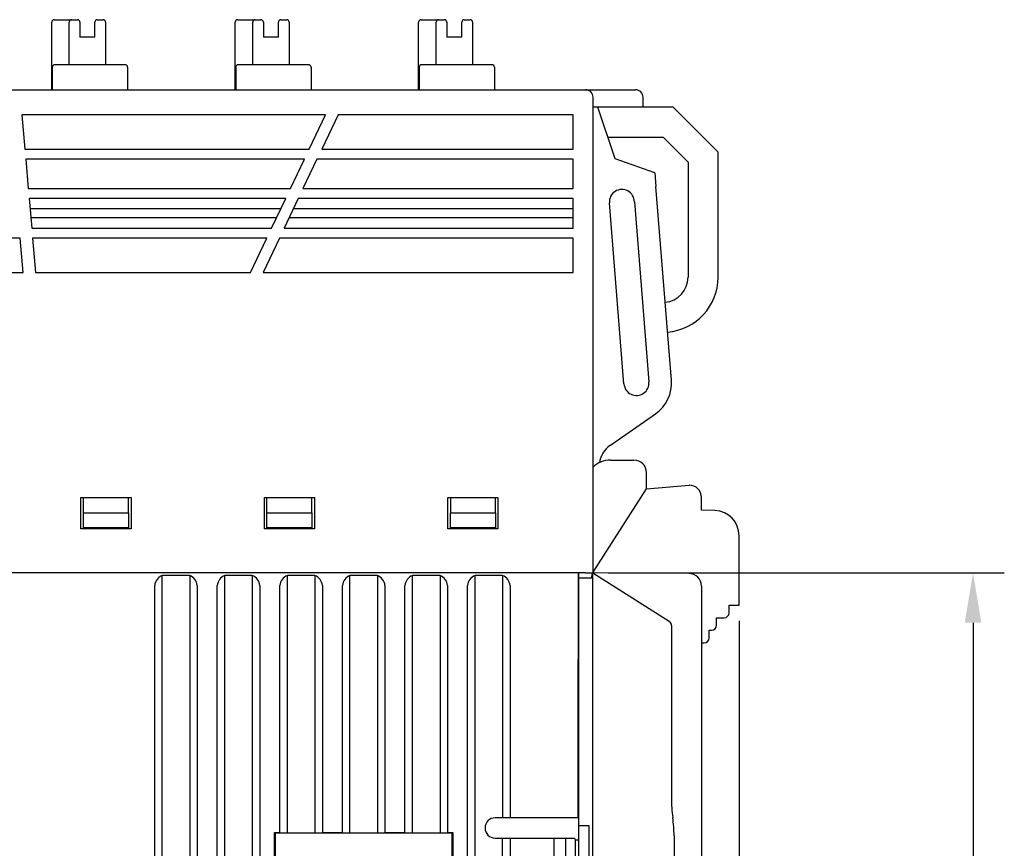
# Model space of a CAD drawing. Header units: millimetres. Extents: x 0 to 427, y 0 to 299.
# Tile 18 of 25: x 166 to 206, y 164 to 197. Entities that reach past the tile are written whole.
import ezdxf

# ---------------------------------------------------------------- set-up
doc = ezdxf.new("R2010")
doc.units = ezdxf.units.MM
doc.header["$LTSCALE"] = 23.1
doc.header["$MEASUREMENT"] = 0
doc.header["$PDSIZE"] = -5
doc.layers.add('IQC尺寸', color=3, linetype='Continuous', lineweight=18)
doc.layers.add('Layer0000', color=7, linetype='Continuous', lineweight=25)
doc.dimstyles.new('+-0.05', dxfattribs={"dimtxt": 2, "dimasz": 2, "dimexe": 1.25, "dimexo": 0.625, "dimtad": 1, "dimdsep": 46, "dimtxsty": 'Standard', "dimcen": 1.5, "dimdle": 4, "dimadec": 0, "dimazin": 0, "dimtol": 1, "dimtp": 0.05, "dimtm": 0.05, "dimtfac": 1, "dimtmove": 0, "dimatfit": 3, "dimfxl": 1, "dimtolj": 1, "dimarcsym": 0})

# ---------------------------------------------------------------- blocks, each defined once
blk = doc.blocks.new('*D26')
at = {"layer": 'Defpoints', "color": 0}
for p in [(189.238, 175.364), (193.088, 120.165), (204.434, 120.165)]:
    blk.add_point(p, dxfattribs=at)
at = {"layer": 'IQC尺寸', "color": 0, "lineweight": -2}
for p, q in [((189.863, 175.364), (205.684, 175.364)), ((204.434, 173.364), (204.434, 122.165)), ((193.713, 120.165), (205.684, 120.165))]:
    blk.add_line(p, q, dxfattribs=at)
at = {"layer": 'IQC尺寸', "color": 0}
for points in [[(204.768, 173.364), (204.101, 173.364), (204.434, 175.364)], [(204.101, 122.165), (204.768, 122.165), (204.434, 120.165)]]:
    blk.add_solid(points, dxfattribs=at)
at = {"layer": 'IQC尺寸', "color": 0, "insert": (202.779, 147.764), "char_height": 2, "attachment_point": 5, "rotation": 90}
blk.add_mtext('\\A1;55.2%%p0.2', dxfattribs=at)
blk = doc.blocks.new('*D35')
at = {"layer": 'Defpoints', "color": 0}
for p in [(195.088, 174.065), (89.1, 120.365), (195.088, 101.506)]:
    blk.add_point(p, dxfattribs=at)
at = {"layer": 'IQC尺寸', "color": 0, "lineweight": -2}
for p, q in [((195.088, 173.44), (195.088, 100.256)), ((89.1, 119.74), (89.1, 100.256)), ((91.1, 101.506), (193.088, 101.506))]:
    blk.add_line(p, q, dxfattribs=at)
at = {"layer": 'IQC尺寸', "color": 0}
for points in [[(91.1, 101.839), (91.1, 101.172), (89.1, 101.506)], [(193.088, 101.172), (193.088, 101.839), (195.088, 101.506)]]:
    blk.add_solid(points, dxfattribs=at)
at = {"layer": 'IQC尺寸', "color": 0, "insert": (142.094, 103.161), "char_height": 2, "attachment_point": 5}
blk.add_mtext('\\A1;106%%p0.2', dxfattribs=at)

msp = doc.modelspace()

# ---------------------------------------------------------------- linework, layer by layer
at = {"layer": 'Layer0000', "color": 7, "linetype": 'Continuous', "lineweight": 25}
for p, q in [((167.624, 194.665), (167.624, 197.365)), ((167.724, 197.465), (168.224, 197.465)), ((168.224, 197.465), (168.424, 197.465)), ((168.324, 195.665), (168.324, 197.365)), ((168.424, 197.465), (168.649, 197.465)), ((168.749, 197.365), (168.749, 196.765)), ((169.349, 196.765), (169.349, 197.365)), ((169.449, 197.465), (169.678, 197.465)), ((169.778, 197.365), (169.778, 195.665)), ((174.954, 194.665), (174.954, 197.365)), ((175.054, 197.465), (175.554, 197.465)), ((175.554, 197.465), (175.754, 197.465)), ((175.654, 195.665), (175.654, 197.365)), ((175.754, 197.465), (175.979, 197.465)), ((176.079, 197.365), (176.079, 196.765)), ((176.679, 196.765), (176.679, 197.365)), ((176.779, 197.465), (177.008, 197.465)), ((177.108, 197.365), (177.108, 195.665)), ((182.284, 194.665), (182.284, 197.365)), ((182.384, 197.465), (182.884, 197.465)), ((182.884, 197.465), (183.084, 197.465)), ((182.984, 195.665), (182.984, 197.365)), ((183.084, 197.465), (183.309, 197.465)), ((183.409, 197.365), (183.409, 196.765)), ((184.009, 196.765), (184.009, 197.365)), ((184.109, 197.465), (184.338, 197.465)), ((184.438, 197.365), (184.438, 195.665)), ((169.349, 196.765), (168.749, 196.765)), ((176.679, 196.765), (176.079, 196.765)), ((184.009, 196.765), (183.409, 196.765)), ((167.646, 195.565), (167.646, 194.665)), ((170.555, 195.665), (167.746, 195.665)), ((170.655, 195.565), (170.655, 194.665)), ((174.976, 195.565), (174.976, 194.665)), ((177.885, 195.665), (175.076, 195.665)), ((177.985, 195.565), (177.985, 194.665)), ((182.306, 195.565), (182.306, 194.665)), ((185.215, 195.665), (182.406, 195.665)), ((185.315, 195.565), (185.315, 194.665)), ((118.106, 194.665), (188.952, 194.665)), ((188.952, 194.665), (190.952, 194.665)), ((189.252, 175.365), (189.252, 194.365)), ((191.252, 193.973), (191.252, 194.365)), ((191.164, 193.973), (189.252, 193.973)), ((190.132, 191.906), (189.448, 193.973)), ((191.252, 193.973), (191.164, 193.973)), ((192.45, 193.973), (191.252, 193.973)), ((194.25, 192.173), (192.45, 193.973)), ((178.566, 193.665), (166.43, 193.665)), ((166.43, 193.665), (166.551, 192.29)), ((177.911, 192.29), (178.566, 193.665)), ((179.066, 193.665), (178.411, 192.29)), ((188.452, 193.665), (179.066, 193.665)), ((188.452, 192.29), (188.452, 193.665)), ((189.845, 192.773), (192.05, 192.773)), ((192.05, 192.773), (193.05, 191.773)), ((166.551, 192.29), (177.911, 192.29)), ((178.411, 192.29), (188.452, 192.29)), ((194.25, 187.173), (194.25, 192.173)), ((166.586, 191.89), (166.688, 190.715)), ((177.721, 191.89), (166.586, 191.89)), ((177.161, 190.715), (177.721, 191.89)), ((178.221, 191.89), (177.661, 190.715)), ((188.452, 191.89), (178.221, 191.89)), ((188.452, 190.715), (188.452, 191.89)), ((191.715, 191.34), (190.132, 191.906)), ((193.05, 191.773), (193.05, 187.173)), ((191.715, 191.34), (191.759, 190.793)), ((166.688, 190.715), (177.161, 190.715)), ((177.661, 190.715), (188.452, 190.715)), ((192.382, 183.061), (191.759, 190.793)), ((166.723, 190.315), (166.826, 189.14)), ((176.971, 190.315), (166.723, 190.315)), ((176.411, 189.14), (176.971, 190.315)), ((177.471, 190.315), (176.911, 189.14)), ((188.452, 190.315), (177.471, 190.315)), ((188.452, 189.14), (188.452, 190.315)), ((190.488, 182.909), (189.905, 190.143)), ((190.904, 190.183), (191.485, 182.989)), ((176.779, 189.911), (166.759, 189.911)), ((188.452, 189.911), (177.279, 189.911)), ((166.789, 189.565), (176.614, 189.565)), ((177.114, 189.565), (188.452, 189.565)), ((166.826, 189.14), (176.411, 189.14)), ((176.911, 189.14), (188.452, 189.14)), ((166.361, 188.74), (155.731, 188.74)), ((166.482, 187.365), (166.361, 188.74)), ((166.861, 188.74), (166.982, 187.365)), ((176.221, 188.74), (166.861, 188.74)), ((175.566, 187.365), (176.221, 188.74)), ((176.721, 188.74), (176.066, 187.365)), ((188.452, 188.74), (176.721, 188.74)), ((188.452, 187.365), (188.452, 188.74)), ((155.852, 187.365), (166.482, 187.365)), ((166.982, 187.365), (175.566, 187.365)), ((176.066, 187.365), (188.452, 187.365)), ((189.956, 180.465), (191.744, 181.71)), ((189.929, 180.446), (189.956, 180.465)), ((189.949, 179.865), (190.888, 179.865)), ((191.388, 178.716), (191.388, 179.365)), ((189.252, 175.387), (191.388, 178.716)), ((191.388, 178.716), (193.088, 178.865)), ((168.792, 177.115), (168.792, 178.365)), ((168.792, 178.365), (170.792, 178.365)), ((168.892, 177.765), (168.892, 178.365)), ((170.692, 177.765), (170.692, 178.365)), ((170.792, 178.365), (170.792, 177.115)), ((176.122, 177.115), (176.122, 178.365)), ((176.122, 178.365), (178.122, 178.365)), ((176.222, 177.765), (176.222, 178.365)), ((178.022, 177.765), (178.022, 178.365)), ((178.122, 178.365), (178.122, 177.115)), ((183.452, 177.115), (183.452, 178.365)), ((183.452, 178.365), (185.452, 178.365)), ((183.552, 178.365), (183.552, 177.765)), ((185.352, 177.765), (185.352, 178.365)), ((185.452, 178.365), (185.452, 177.115)), ((193.588, 177.865), (193.588, 178.365)), ((194.123, 177.846), (193.588, 177.865)), ((168.892, 177.165), (168.892, 177.765)), ((168.892, 177.765), (170.692, 177.765)), ((170.692, 177.765), (170.692, 177.165)), ((176.222, 177.165), (176.222, 177.765)), ((176.222, 177.765), (178.022, 177.765)), ((178.022, 177.765), (178.022, 177.165)), ((183.552, 177.765), (185.352, 177.765)), ((183.552, 177.165), (183.552, 177.765)), ((185.352, 177.765), (185.352, 177.165)), ((170.792, 177.115), (168.792, 177.115)), ((170.692, 177.165), (168.892, 177.165)), ((178.122, 177.115), (176.122, 177.115)), ((178.022, 177.165), (176.222, 177.165)), ((185.452, 177.115), (183.452, 177.115)), ((185.352, 177.165), (183.552, 177.165)), ((195.088, 174.065), (195.088, 176.847)), ((188.952, 175.365), (119.768, 175.365)), ((172.038, 120.265), (172.038, 175.257)), ((173.138, 175.257), (172.038, 175.257)), ((173.138, 175.257), (173.138, 120.265)), ((174.538, 120.265), (174.538, 175.257)), ((175.638, 175.257), (174.538, 175.257)), ((175.638, 175.257), (175.638, 120.265)), ((177.038, 164.974), (177.038, 175.257)), ((178.138, 175.257), (177.038, 175.257)), ((178.138, 175.257), (178.138, 164.974)), ((179.538, 164.974), (179.538, 175.257)), ((180.638, 175.257), (179.538, 175.257)), ((180.638, 175.257), (180.638, 164.974)), ((182.038, 164.974), (182.038, 175.257)), ((183.138, 175.257), (182.038, 175.257)), ((183.138, 175.257), (183.138, 164.974)), ((184.538, 120.265), (184.538, 175.257)), ((185.638, 175.257), (184.538, 175.257)), ((185.638, 175.257), (185.638, 165.601)), ((188.654, 175.365), (188.654, 172.155)), ((188.67, 173.965), (188.67, 175.365)), ((188.688, 175.165), (188.687, 175.365)), ((188.688, 165.265), (188.688, 175.165)), ((188.688, 175.165), (189.18, 175.165)), ((188.952, 175.365), (189.097, 175.365)), ((189.097, 175.365), (189.238, 175.364)), ((189.237, 175.364), (189.18, 175.165)), ((189.18, 175.165), (189.238, 175.129)), ((189.238, 175.13), (189.238, 175.364)), ((189.238, 175.364), (192.295, 173.424)), ((189.238, 125.337), (189.238, 175.129)), ((193.092, 175.331), (189.252, 175.365)), ((171.738, 120.665), (171.738, 174.857)), ((173.438, 174.857), (173.438, 120.665)), ((174.238, 120.665), (174.238, 174.857)), ((175.938, 174.857), (175.938, 120.665)), ((176.738, 164.978), (176.738, 174.857)), ((178.438, 174.857), (178.438, 164.978)), ((179.238, 164.978), (179.238, 174.857)), ((180.938, 174.857), (180.938, 164.978)), ((181.738, 164.978), (181.738, 174.857)), ((183.438, 174.857), (183.438, 164.978)), ((184.238, 120.665), (184.238, 174.857)), ((185.938, 174.857), (185.938, 165.606)), ((193.588, 174.832), (193.588, 125.109)), ((188.654, 173.965), (188.67, 173.965)), ((188.67, 173.965), (188.669, 173.765)), ((194.688, 173.765), (194.688, 174.065)), ((194.688, 174.065), (195.088, 174.065)), ((188.669, 173.765), (188.654, 173.765)), ((194.188, 173.265), (194.188, 173.565)), ((194.188, 173.565), (194.488, 173.565)), ((192.388, 173.255), (192.388, 166.365)), ((193.888, 172.765), (193.888, 173.065)), ((193.888, 173.065), (193.988, 173.065)), ((193.588, 172.565), (193.688, 172.565)), ((188.653, 171.955), (188.644, 171.865)), ((188.654, 172.155), (188.653, 171.955)), ((188.644, 171.865), (188.644, 169.265)), ((188.644, 169.265), (188.644, 168.285)), ((188.644, 168.285), (188.644, 167.265)), ((188.644, 167.265), (188.644, 165.572)), ((192.388, 166.365), (192.389, 166.37)), ((187.007, 165.572), (185.338, 165.571)), ((187.488, 165.572), (187.008, 165.572)), ((188.644, 165.572), (187.488, 165.572)), ((188.68, 161.465), (188.68, 165.265)), ((188.68, 165.265), (188.688, 165.265)), ((188.688, 165.265), (189.088, 165.265)), ((189.088, 165.265), (189.088, 161.465)), ((192.436, 165.573), (192.437, 165.567)), ((176.525, 162.752), (176.525, 164.978)), ((176.525, 164.978), (176.738, 164.978)), ((176.525, 164.978), (176.548, 164.955)), ((183.628, 164.955), (176.548, 164.955)), ((176.548, 164.955), (176.548, 162.775)), ((176.738, 164.978), (177.038, 164.974)), ((177.038, 164.974), (178.138, 164.974)), ((178.138, 164.974), (178.438, 164.978)), ((178.438, 164.978), (179.238, 164.978)), ((179.238, 164.978), (179.538, 164.974)), ((179.538, 164.974), (180.638, 164.974)), ((180.638, 164.974), (180.938, 164.978)), ((180.938, 164.978), (181.738, 164.978)), ((181.738, 164.978), (182.038, 164.974)), ((182.038, 164.974), (183.138, 164.974)), ((183.138, 164.974), (183.438, 164.978)), ((183.438, 164.978), (183.65, 164.978)), ((183.628, 164.955), (183.65, 164.978)), ((183.628, 162.775), (183.628, 164.955)), ((183.65, 164.978), (183.65, 162.752)), ((192.488, 164.855), (192.488, 161.875)), ((185.338, 164.758), (187.008, 164.758)), ((185.638, 162.001), (185.638, 164.729)), ((185.938, 164.724), (185.938, 162.006)), ((187.008, 164.758), (188.515, 164.758)), ((187.694, 162.006), (187.694, 164.724)), ((188.161, 161.997), (188.161, 164.733)), ((188.515, 164.758), (188.514, 164.757)), ((188.515, 164.758), (188.538, 164.689)), ((188.538, 164.689), (188.668, 164.689)), ((188.538, 164.689), (188.538, 162.041))]:
    msp.add_line(p, q, dxfattribs=at)
for centre, radius, start, end in [((167.724, 197.365), 0.1, 90, 180), ((168.424, 197.365), 0.1, 90, 180), ((168.649, 197.365), 0.1, 0, 90), ((169.449, 197.365), 0.1, 90, 180), ((169.678, 197.365), 0.1, 0, 90), ((175.054, 197.365), 0.1, 90, 180), ((175.754, 197.365), 0.1, 90, 180), ((175.979, 197.365), 0.1, 0, 90), ((176.779, 197.365), 0.1, 90, 180), ((177.008, 197.365), 0.1, 0, 90), ((182.384, 197.365), 0.1, 90, 180), ((183.084, 197.365), 0.1, 90, 180), ((183.309, 197.365), 0.1, 0, 90), ((184.109, 197.365), 0.1, 90, 180), ((184.338, 197.365), 0.1, 0, 90), ((167.746, 195.565), 0.1, 90, 180), ((170.555, 195.565), 0.1, 0, 90), ((175.076, 195.565), 0.1, 90, 180), ((177.885, 195.565), 0.1, 0, 90), ((182.406, 195.565), 0.1, 90, 180), ((185.215, 195.565), 0.1, 0, 90), ((188.952, 194.365), 0.3, 0, 90), ((190.952, 194.365), 0.3, 0, 90), ((190.404, 190.183), 0.5, 0, 184.6061), ((192.05, 187.173), 1, 274.6205, 360), ((192.05, 187.173), 2.2, 274.6126, 360), ((190.987, 182.949), 0.5, 184.6061, 4.6186), ((190.887, 182.941), 1.5, 304.8429, 4.6059), ((190.5, 179.625), 1, 124.8429, 172.0748), ((189.949, 178.865), 1, 90, 134.2508), ((190.888, 179.365), 0.5, 0, 90), ((193.088, 178.365), 0.5, 360, 90), ((194.088, 176.847), 1, 0, 88.0003), ((172.211, 174.814), 0.475, 111.3846, 174.8761), ((172.964, 174.814), 0.475, 5.1238, 68.615), ((174.711, 174.814), 0.475, 111.3846, 174.8761), ((175.464, 174.814), 0.475, 5.1238, 68.615), ((177.211, 174.814), 0.475, 111.3846, 174.8761), ((177.964, 174.814), 0.475, 5.1238, 68.615), ((179.711, 174.814), 0.475, 111.3846, 174.8761), ((180.464, 174.814), 0.475, 5.1238, 68.615), ((182.211, 174.814), 0.475, 111.3846, 174.8761), ((182.964, 174.814), 0.475, 5.1238, 68.615), ((184.711, 174.814), 0.475, 111.3846, 174.8761), ((185.464, 174.814), 0.475, 5.1238, 68.615), ((193.088, 174.832), 0.5, 0, 89.5), ((194.488, 173.765), 0.2, 270, 360), ((192.188, 173.255), 0.2, 0, 57.5877), ((193.988, 173.265), 0.2, 270, 360), ((193.688, 172.765), 0.2, 270, 360), ((197.51, 166.274), 5.123, 178.9882, 187.8715), ((185.342, 165.165), 0.406, 90.6102, 269.3897), ((187.488, 164.855), 5, 0.0003, 8.2539)]:
    msp.add_arc(centre, radius, start, end, dxfattribs=at)
for points, weights in [([(167.724, 197.465), (167.724, 197.466), (167.724, 197.466)], [0.958494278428, 0.977522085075, 1]), ([(168.224, 197.465), (168.224, 197.466), (168.224, 197.466)], [0.95849427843, 0.977522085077, 1]), ([(168.424, 197.465), (168.424, 197.466), (168.424, 197.466)], [0.961140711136, 0.979075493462, 1]), ([(168.649, 197.465), (168.649, 197.466), (168.649, 197.466)], [0.958494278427, 0.977522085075, 1]), ([(169.449, 197.466), (169.449, 197.466), (169.449, 197.465)], [1, 0.977522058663, 0.958494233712]), ([(169.678, 197.465), (169.678, 197.466), (169.678, 197.466)], [0.969077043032, 0.983622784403, 1]), ([(175.054, 197.465), (175.054, 197.466), (175.054, 197.466)], [0.958494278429, 0.977522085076, 1]), ([(175.554, 197.465), (175.554, 197.466), (175.554, 197.466)], [0.958494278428, 0.977522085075, 1]), ([(175.754, 197.465), (175.754, 197.466), (175.754, 197.466)], [0.969077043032, 0.983622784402, 1]), ([(175.979, 197.465), (175.979, 197.466), (175.979, 197.466)], [0.969077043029, 0.983622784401, 1]), ([(176.779, 197.466), (176.779, 197.466), (176.779, 197.465)], [1, 0.977522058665, 0.958494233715]), ([(177.008, 197.465), (177.008, 197.466), (177.008, 197.466)], [0.969077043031, 0.983622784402, 1]), ([(182.384, 197.465), (182.384, 197.466), (182.384, 197.466)], [0.958494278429, 0.977522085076, 1]), ([(182.884, 197.465), (182.884, 197.466), (182.884, 197.466)], [0.95849427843, 0.977522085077, 1]), ([(183.084, 197.465), (183.084, 197.466), (183.084, 197.466)], [0.969077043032, 0.983622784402, 1]), ([(183.309, 197.465), (183.309, 197.466), (183.309, 197.466)], [0.969077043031, 0.983622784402, 1]), ([(184.109, 197.466), (184.109, 197.466), (184.109, 197.465)], [1, 0.977522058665, 0.958494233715]), ([(184.338, 197.465), (184.338, 197.466), (184.338, 197.466)], [0.969077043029, 0.983622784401, 1]), ([(170.555, 195.666), (170.555, 195.666), (170.555, 195.665)], [1, 0.99088133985, 0.982817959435]), ([(185.215, 195.666), (185.215, 195.666), (185.215, 195.665)], [1, 0.991059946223, 0.983134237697]), ([(189.949, 179.866), (189.949, 179.866), (189.949, 179.865)], [1, 0.987600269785, 0.976250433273])]:
    msp.add_rational_spline(points, weights, degree=2, dxfattribs=at)

# ---------------------------------------------------------------- dimensions: what is measured, and where the dimension line sits
at = {"layer": 'IQC尺寸'}
dim = msp.add_linear_dim(base=(204.434, 120.165), p1=(189.238, 175.364), p2=(193.088, 120.165), angle=90, text='<>%%p0.2', dimstyle='+-0.05', override={"dimgap": 0.625, "dimtad": 1, "dimjust": 0, "dimdec": 2, "dimlfac": 1, "dimpost": '<>', "dimse1": 0, "dimse2": 0, "dimsd1": 0, "dimsd2": 0, "dimtol": 0, "dimlim": 0, "dimtofl": 1, "dimtvp": 0.1, "dimarcsym": 1}, dxfattribs=at)
dim.commit()
dim.dimension.update_dxf_attribs({"geometry": '*D26', "text_midpoint": (202.779, 147.764)})
dim = msp.add_linear_dim(base=(195.088, 101.506), p1=(89.1, 120.365), p2=(195.088, 174.065), text='<>%%p0.2', dimstyle='+-0.05', override={"dimgap": 0.625, "dimtad": 1, "dimjust": 0, "dimdec": 1, "dimlfac": 1, "dimpost": '<>', "dimse1": 0, "dimse2": 0, "dimsd1": 0, "dimsd2": 0, "dimtol": 0, "dimlim": 0, "dimtofl": 1, "dimtvp": 0.1, "dimarcsym": 1}, dxfattribs=at)
dim.commit()
dim.dimension.update_dxf_attribs({"geometry": '*D35', "text_midpoint": (142.094, 103.161)})

doc.saveas('drawing.dxf')
